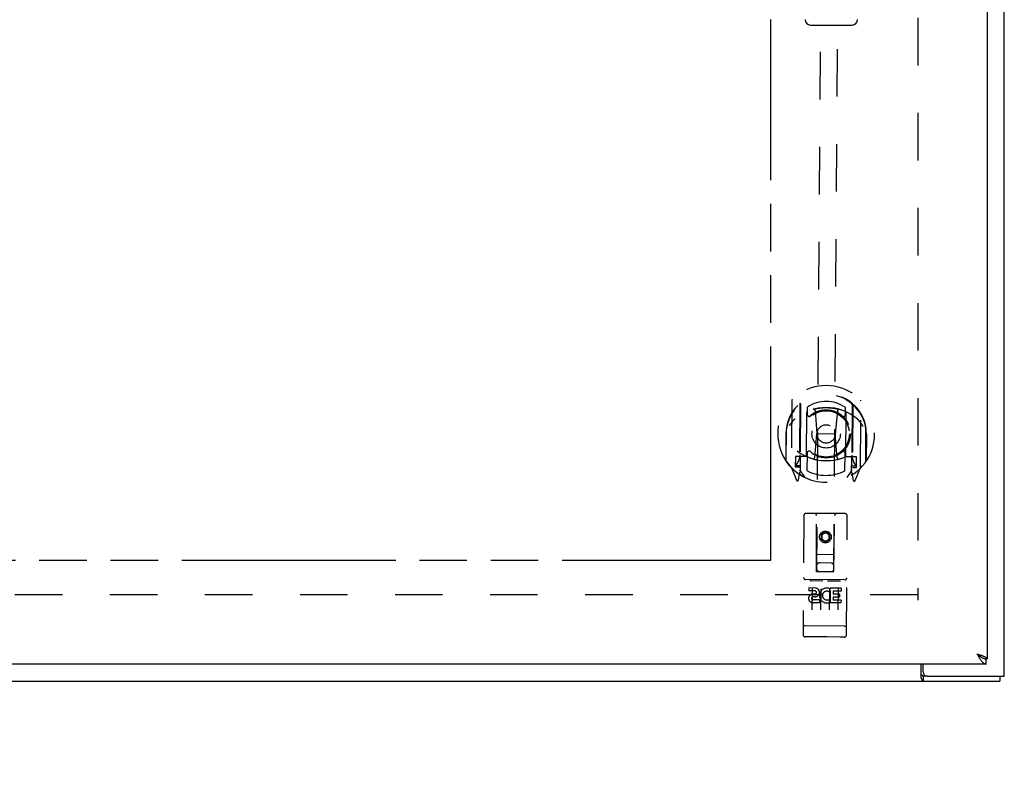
# Model space of a CAD drawing. Header units: inches. Extents: x 0 to 125, y 0 to 81.
# Tile 4 of 8: x 44 to 58, y 24 to 35. Entities that reach past the tile are written whole.
import ezdxf

# ---------------------------------------------------------------- set-up
doc = ezdxf.new("R2010")
doc.units = ezdxf.units.IN
doc.header["$LTSCALE"] = 6.869388
doc.header["$MEASUREMENT"] = 0
doc.linetypes.add('HIDDEN', pattern=[0.2, 0.1, -0.1])
doc.linetypes.add('PHANTOM', pattern=[0.8, 0.45, -0.05, 0.1, -0.05, 0.1, -0.05])
doc.layers.get('0').update_dxf_attribs({"linetype": 'CONTINUOUS'})
for name, color, linetype in [('02___PRT_ALL_AXES', 7, 'CONTINUOUS'), ('AVAILABLE_DOOR_SPACE', 7, 'CONTINUOUS'), ('DEFAULT_2', 8, 'HIDDEN'), ('DIMENSIONS', 7, 'CONTINUOUS')]:
    doc.layers.add(name, color=color, linetype=linetype)
doc.styles.get("Standard").update_dxf_attribs({"font": 'arial.ttf'})
doc.dimstyles.new('DIMSTYLE_1', dxfattribs={"dimtxt": 0.55102, "dimasz": 0.734694, "dimexe": 0.09, "dimexo": 0.07, "dimgap": 0.0375, "dimtad": 0, "dimtih": 1, "dimtoh": 1, "dimzin": 4, "dimdsep": 46, "dimtxsty": 'Standard', "dimblk": '_FILLED', "dimblk1": '_FILLED', "dimblk2": '_FILLED', "dimcen": 0.09, "dimazin": 1, "dimtfac": 1, "dimtdec": 3, "dimtofl": 0, "dimtmove": 0, "dimatfit": 3, "dimldrblk": '_FILLED', "dimfxl": 1, "dimtolj": 1, "dimtzin": 4, "dimarcsym": 0})

# ---------------------------------------------------------------- blocks, each defined once
blk = doc.blocks.new('_FILLED')
at = {"color": 0, "linetype": 'ByBlock'}
blk.add_solid([(0, 0), (-1, 0.2), (-1, -0.2)], dxfattribs=at)
blk = doc.blocks.new('*D12')
at = {"layer": 'DIMENSIONS', "color": 2, "linetype": 'Continuous'}
for p, q in [((38.777, 27.123), (38.777, 28.592)), ((38.777, 25.623), (38.777, 24.23)), ((38.777, 24.23), (39.42, 24.23))]:
    blk.add_line(p, q, dxfattribs=at)
at = {"layer": 'DIMENSIONS', "color": 2, "linetype": 'Continuous', "xscale": 0.7346938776, "yscale": 0.7346938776, "zscale": 0.7346938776}
for p, rotation in [((38.777, 27.123), 270), ((38.777, 25.623), 90)]:
    blk.add_blockref('_FILLED', p, dxfattribs=dict(at, rotation=rotation))
at = {"layer": 'DIMENSIONS', "color": 2, "linetype": 'Continuous', "insert": (39.696, 24.506), "char_height": 0.551, "width": 1.49738, "attachment_point": 1, "line_spacing_factor": 0.9}
blk.add_mtext('1.50', dxfattribs=at)

msp = doc.modelspace()

# ---------------------------------------------------------------- linework, layer by layer
at = {"color": 3, "linetype": 'Continuous'}
for p, q in [((58.209, 25.448), (58.209, 55.298)), ((57.959, 55.048), (57.959, 25.698)), ((57.946, 25.623), (28.347, 25.623)), ((57.007, 25.416), (57.007, 25.623)), ((57.034, 25.508), (57.034, 25.623)), ((28.272, 25.373), (58.146, 25.373)), ((57.094, 25.448), (58.209, 25.448))]:
    msp.add_line(p, q, dxfattribs=at)
at = {"color": 7, "linetype": 'Continuous'}
for p, q in [((55.409, 34.861), (56.009, 34.861)), ((57.959, 25.698), (57.946, 25.698)), ((57.946, 25.623), (57.946, 25.698)), ((57.094, 25.448), (57.037, 25.448)), ((57.037, 25.448), (57.037, 25.373)), ((58.146, 25.448), (58.146, 25.373))]:
    msp.add_line(p, q, dxfattribs=at)
at = {"color": 3, "linetype": 'Continuous'}
for points in [[(57.814, 25.768), (57.831, 25.762), (57.84, 25.76), (57.848, 25.757), (57.857, 25.754), (57.865, 25.752), (57.873, 25.749), (57.881, 25.746)], [(57.814, 25.768), (57.819, 25.758), (57.825, 25.749), (57.83, 25.739), (57.836, 25.73), (57.841, 25.721), (57.847, 25.712), (57.852, 25.704)], [(57.852, 25.704), (57.858, 25.695), (57.863, 25.687), (57.869, 25.679), (57.874, 25.672), (57.88, 25.665), (57.885, 25.659), (57.891, 25.653), (57.896, 25.647), (57.902, 25.642), (57.907, 25.638), (57.913, 25.634), (57.918, 25.63), (57.924, 25.628), (57.929, 25.626), (57.935, 25.624), (57.94, 25.623), (57.946, 25.623)], [(57.881, 25.746), (57.889, 25.744), (57.896, 25.741), (57.903, 25.738), (57.91, 25.735), (57.916, 25.733), (57.922, 25.73), (57.928, 25.727), (57.933, 25.725), (57.938, 25.722), (57.942, 25.719), (57.946, 25.717), (57.949, 25.714), (57.952, 25.711), (57.955, 25.709), (57.956, 25.706), (57.958, 25.703), (57.958, 25.7), (57.959, 25.698)], [(57.007, 25.416), (57.008, 25.415), (57.009, 25.413), (57.01, 25.411), (57.011, 25.409), (57.012, 25.407), (57.014, 25.405), (57.015, 25.402), (57.016, 25.399), (57.018, 25.394)], [(57.018, 25.394), (57.019, 25.392), (57.02, 25.389), (57.021, 25.387), (57.022, 25.385), (57.023, 25.383), (57.025, 25.381), (57.026, 25.38), (57.027, 25.378), (57.028, 25.377), (57.029, 25.376), (57.031, 25.375), (57.032, 25.374), (57.033, 25.373), (57.034, 25.373), (57.035, 25.373), (57.037, 25.373)]]:
    msp.add_lwpolyline(points, dxfattribs=at)
at = {"color": 7, "linetype": 'Continuous'}
for points in [[(57.814, 25.768), (57.819, 25.764), (57.825, 25.761), (57.83, 25.757), (57.835, 25.754), (57.841, 25.75), (57.846, 25.747), (57.85, 25.743), (57.855, 25.74), (57.859, 25.736), (57.863, 25.733), (57.867, 25.729), (57.87, 25.726), (57.873, 25.722), (57.874, 25.722)], [(57.814, 25.768), (57.819, 25.763), (57.825, 25.759), (57.83, 25.754), (57.836, 25.75), (57.841, 25.745), (57.847, 25.741), (57.852, 25.737), (57.858, 25.733), (57.863, 25.729), (57.869, 25.725)], [(57.869, 25.725), (57.874, 25.722), (57.88, 25.718)], [(57.88, 25.718), (57.885, 25.715), (57.891, 25.712), (57.896, 25.71), (57.902, 25.707), (57.907, 25.705), (57.913, 25.703), (57.918, 25.701), (57.924, 25.7), (57.929, 25.699), (57.935, 25.698), (57.94, 25.698), (57.946, 25.698)], [(57.007, 25.469), (57.008, 25.469), (57.009, 25.469), (57.01, 25.469), (57.012, 25.469), (57.013, 25.468), (57.014, 25.468), (57.015, 25.467), (57.016, 25.467), (57.017, 25.466), (57.018, 25.465), (57.019, 25.464), (57.02, 25.463), (57.021, 25.462), (57.022, 25.461), (57.023, 25.459), (57.024, 25.458), (57.026, 25.455)], [(57.026, 25.455), (57.027, 25.454), (57.028, 25.453), (57.029, 25.452), (57.031, 25.451), (57.032, 25.45), (57.033, 25.449), (57.034, 25.448), (57.035, 25.448), (57.036, 25.448), (57.037, 25.448)]]:
    msp.add_lwpolyline(points, dxfattribs=at)
for centre, start, end in [((55.409, 34.94), 181, 270), ((56.009, 34.94), 270, 359)]:
    msp.add_arc(centre, 0.0787, start, end, dxfattribs=at)
at = {"color": 3, "linetype": 'Continuous'}
msp.add_arc((57.094, 25.508), 0.06, 180, 270, dxfattribs=at)
at = {"layer": '02___PRT_ALL_AXES', "color": 8, "linetype": 'HIDDEN'}
for p, q in [((55.474, 26.721), (55.381, 26.722)), ((55.381, 26.722), (55.381, 26.679)), ((55.473, 26.679), (55.381, 26.679)), ((55.477, 26.635), (55.431, 26.635)), ((55.694, 26.684), (55.68, 26.665)), ((55.69, 26.709), (55.694, 26.707)), ((55.694, 26.684), (55.692, 26.506)), ((55.85, 26.718), (55.694, 26.72)), ((55.694, 26.72), (55.694, 26.707)), ((55.85, 26.676), (55.736, 26.677)), ((55.736, 26.677), (55.736, 26.633)), ((55.828, 26.633), (55.736, 26.633)), ((55.828, 26.633), (55.828, 26.59)), ((55.85, 26.718), (55.85, 26.676)), ((55.473, 26.594), (55.444, 26.594)), ((55.536, 26.55), (55.444, 26.551)), ((55.536, 26.507), (55.444, 26.508)), ((55.536, 26.55), (55.536, 26.507)), ((55.668, 26.555), (55.685, 26.515)), ((55.848, 26.505), (55.692, 26.506)), ((55.736, 26.591), (55.735, 26.548)), ((55.849, 26.548), (55.735, 26.548)), ((55.828, 26.59), (55.736, 26.591)), ((55.849, 26.548), (55.848, 26.505)), ((55.396, 26.016), (55.331, 26.016)), ((55.646, 26.014), (55.581, 26.014)), ((55.896, 26.012), (55.831, 26.013))]:
    msp.add_line(p, q, dxfattribs=at)
msp.add_circle((55.623, 27.459), 0.085, dxfattribs=at)
for centre, radius, start, end in [((55.444, 26.572), 0.0644, 101.8974, 269.6755), ((55.473, 26.658), 0.0635, 269.598, 89.598), ((55.473, 26.657), 0.0219, 279.905, 89.598), ((55.643, 26.613), 0.107, 63.8616, 293.0007), ((55.643, 26.613), 0.0639, 54.4874, 293.0006), ((55.444, 26.572), 0.0219, 89.4991, 269.598)]:
    msp.add_arc(centre, radius, start, end, dxfattribs=at)
at = {"layer": 'AVAILABLE_DOOR_SPACE', "color": 4, "linetype": 'PHANTOM'}
for p, q in [((54.834, 27.123), (54.834, 34.943)), ((29.834, 27.123), (54.834, 27.123))]:
    msp.add_line(p, q, dxfattribs=at)
at = {"layer": 'DEFAULT_2', "color": 8, "linetype": 'HIDDEN'}
for p, q in [((56.959, 54.198), (56.959, 26.548)), ((55.576, 38.594), (55.495, 26.96)), ((55.745, 26.958), (55.826, 38.592)), ((55.137, 29.435), (55.13, 28.468)), ((55.254, 29.381), (55.247, 28.364)), ((55.262, 29.376), (55.255, 28.373)), ((55.361, 29.335), (55.361, 29.233)), ((55.911, 29.229), (55.911, 29.332)), ((56.012, 29.37), (56.005, 28.367)), ((56.019, 29.375), (56.012, 28.359)), ((56.13, 28.461), (56.137, 29.428)), ((55.349, 28.632), (55.353, 29.263)), ((55.473, 29.288), (55.501, 28.949)), ((55.799, 29.286), (55.766, 28.947)), ((55.918, 29.259), (55.914, 28.628)), ((55.051, 28.952), (55.049, 28.564)), ((55.051, 28.952), (55.066, 28.952)), ((55.056, 28.561), (55.059, 29.019)), ((55.059, 29.019), (55.059, 29.021)), ((55.468, 28.605), (55.501, 28.949)), ((55.766, 28.947), (55.501, 28.949)), ((55.794, 28.603), (55.766, 28.947)), ((56.216, 28.944), (56.201, 28.944)), ((56.206, 28.553), (56.209, 29.011)), ((56.216, 28.944), (56.213, 28.556)), ((55.189, 28.622), (55.188, 28.472)), ((55.249, 28.622), (55.189, 28.622)), ((55.349, 28.622), (55.276, 28.623)), ((55.345, 28.624), (55.279, 28.625)), ((55.357, 28.671), (55.355, 28.419)), ((55.905, 28.415), (55.907, 28.668)), ((55.986, 28.618), (55.914, 28.618)), ((55.984, 28.62), (55.918, 28.62)), ((56.074, 28.616), (56.014, 28.616)), ((56.073, 28.466), (56.074, 28.616)), ((55.188, 28.472), (55.248, 28.472)), ((55.226, 28.545), (55.196, 28.5)), ((55.201, 28.492), (55.256, 28.492)), ((55.259, 28.605), (55.257, 28.397)), ((56.002, 28.392), (56.004, 28.599)), ((56.006, 28.486), (56.061, 28.486)), ((56.013, 28.466), (56.073, 28.466)), ((56.065, 28.494), (56.036, 28.54)), ((55.135, 28.457), (55.204, 28.281)), ((55.226, 28.381), (55.23, 28.378)), ((55.232, 28.284), (55.247, 28.364)), ((55.324, 28.322), (55.255, 28.432)), ((56.005, 28.426), (55.934, 28.318)), ((56.012, 28.359), (56.026, 28.278)), ((56.033, 28.375), (56.034, 28.375)), ((56.034, 28.375), (56.034, 28.376)), ((56.034, 28.375), (56.034, 28.376)), ((56.054, 28.275), (56.126, 28.45)), ((55.313, 27.771), (55.301, 26.046)), ((55.908, 27.797), (55.343, 27.801)), ((55.493, 26.96), (55.495, 27.77)), ((55.746, 26.958), (55.755, 27.768)), ((55.926, 26.042), (55.938, 27.767)), ((55.624, 27.532), (55.561, 27.496)), ((55.561, 27.496), (55.571, 27.49)), ((55.561, 27.496), (55.561, 27.424)), ((55.624, 27.52), (55.571, 27.49)), ((55.571, 27.49), (55.571, 27.429)), ((55.686, 27.495), (55.624, 27.532)), ((55.624, 27.532), (55.624, 27.52)), ((55.676, 27.489), (55.624, 27.52)), ((55.686, 27.495), (55.676, 27.489)), ((55.676, 27.429), (55.676, 27.489)), ((55.686, 27.423), (55.686, 27.495)), ((55.561, 27.424), (55.571, 27.429)), ((55.561, 27.424), (55.623, 27.387)), ((55.571, 27.429), (55.623, 27.399)), ((55.623, 27.399), (55.676, 27.429)), ((55.623, 27.387), (55.686, 27.423)), ((55.623, 27.387), (55.623, 27.399)), ((55.686, 27.423), (55.676, 27.429)), ((55.494, 27.21), (55.749, 27.208)), ((55.706, 27.083), (55.536, 27.085)), ((55.493, 26.96), (55.495, 26.96)), ((55.495, 26.96), (55.745, 26.958)), ((55.745, 26.958), (55.746, 26.958)), ((55.901, 26.84), (55.336, 26.844)), ((55.408, 26.828), (55.58, 26.826)), ((55.658, 26.826), (55.83, 26.825)), ((56.959, 26.623), (29.459, 26.623)), ((55.431, 26.713), (55.428, 26.407)), ((55.556, 26.712), (55.553, 26.406)), ((55.681, 26.711), (55.678, 26.405)), ((55.806, 26.71), (55.803, 26.404)), ((55.32, 26.175), (55.319, 26.175)), ((55.321, 26.175), (55.32, 26.175)), ((55.32, 26.175), (55.32, 26.175)), ((55.322, 26.175), (55.321, 26.175)), ((55.323, 26.174), (55.322, 26.175)), ((55.324, 26.174), (55.323, 26.174)), ((55.323, 26.174), (55.323, 26.174)), ((55.325, 26.174), (55.324, 26.174)), ((55.326, 26.174), (55.325, 26.174)), ((55.327, 26.174), (55.326, 26.174)), ((55.328, 26.174), (55.327, 26.174)), ((55.329, 26.174), (55.328, 26.174)), ((55.328, 26.174), (55.328, 26.174)), ((55.897, 26.17), (55.331, 26.174)), ((55.331, 26.174), (55.331, 26.174)), ((55.897, 26.17), (55.898, 26.17)), ((55.898, 26.17), (55.899, 26.17)), ((55.898, 26.17), (55.898, 26.17)), ((55.899, 26.17), (55.9, 26.17)), ((55.9, 26.17), (55.901, 26.17)), ((55.901, 26.17), (55.902, 26.17)), ((55.902, 26.17), (55.903, 26.17)), ((55.903, 26.17), (55.904, 26.17)), ((55.903, 26.17), (55.903, 26.17)), ((55.904, 26.17), (55.905, 26.17)), ((55.905, 26.17), (55.906, 26.17)), ((55.906, 26.17), (55.907, 26.17)), ((55.907, 26.171), (55.908, 26.171)), ((55.907, 26.17), (55.907, 26.171)), ((55.908, 26.171), (55.909, 26.171)), ((55.91, 26.171), (55.911, 26.171)), ((55.581, 26.014), (55.396, 26.016)), ((55.831, 26.013), (55.646, 26.014))]:
    msp.add_line(p, q, dxfattribs=at)
for points in [[(55.448, 29.306), (55.454, 29.308), (55.459, 29.309), (55.465, 29.31), (55.47, 29.312), (55.475, 29.313), (55.481, 29.314), (55.486, 29.315), (55.492, 29.316), (55.497, 29.318), (55.503, 29.319), (55.508, 29.32), (55.514, 29.321), (55.519, 29.321), (55.525, 29.322), (55.53, 29.323), (55.536, 29.324), (55.542, 29.325), (55.547, 29.325), (55.553, 29.326), (55.558, 29.327), (55.564, 29.327), (55.569, 29.328), (55.575, 29.328), (55.58, 29.329), (55.586, 29.329), (55.592, 29.329), (55.597, 29.33), (55.603, 29.33), (55.608, 29.33), (55.614, 29.33), (55.62, 29.33), (55.625, 29.331), (55.631, 29.331), (55.636, 29.331), (55.642, 29.33), (55.648, 29.33), (55.653, 29.33), (55.659, 29.33), (55.664, 29.33), (55.67, 29.329), (55.676, 29.329), (55.681, 29.329), (55.687, 29.328), (55.692, 29.328), (55.698, 29.327), (55.703, 29.327), (55.709, 29.326), (55.715, 29.326), (55.72, 29.325), (55.726, 29.324), (55.731, 29.323), (55.737, 29.323), (55.742, 29.322), (55.748, 29.321), (55.753, 29.32), (55.759, 29.319), (55.764, 29.318), (55.77, 29.317), (55.775, 29.316), (55.781, 29.314), (55.786, 29.313), (55.792, 29.312), (55.797, 29.311), (55.803, 29.309), (55.808, 29.308), (55.813, 29.306), (55.819, 29.305), (55.824, 29.303)], [(55.181, 29.166), (55.179, 29.165), (55.178, 29.164), (55.176, 29.162), (55.175, 29.161), (55.173, 29.159), (55.171, 29.158), (55.17, 29.156), (55.168, 29.154), (55.166, 29.153), (55.164, 29.151), (55.163, 29.149), (55.161, 29.147), (55.159, 29.145), (55.157, 29.142), (55.155, 29.14), (55.153, 29.138), (55.151, 29.135), (55.149, 29.133), (55.146, 29.13), (55.144, 29.128), (55.142, 29.125), (55.14, 29.122), (55.137, 29.119), (55.135, 29.115), (55.133, 29.112), (55.13, 29.109), (55.128, 29.105), (55.125, 29.101), (55.122, 29.098), (55.12, 29.093), (55.117, 29.089), (55.114, 29.085), (55.111, 29.08), (55.108, 29.075), (55.105, 29.07), (55.102, 29.065)], [(56.167, 29.058), (56.164, 29.063), (56.161, 29.068), (56.158, 29.073), (56.155, 29.078), (56.152, 29.082), (56.15, 29.086), (56.147, 29.09), (56.144, 29.094), (56.142, 29.098), (56.139, 29.102), (56.137, 29.105), (56.135, 29.108), (56.132, 29.112), (56.13, 29.115), (56.128, 29.118), (56.126, 29.121), (56.124, 29.123), (56.121, 29.126), (56.119, 29.129), (56.117, 29.131), (56.115, 29.133), (56.113, 29.136), (56.111, 29.138), (56.11, 29.14), (56.108, 29.142), (56.106, 29.144), (56.104, 29.146), (56.102, 29.148), (56.101, 29.149), (56.099, 29.151), (56.097, 29.153), (56.096, 29.154), (56.094, 29.156), (56.093, 29.157), (56.091, 29.159), (56.09, 29.16)], [(55.401, 26.826), (55.401, 26.826), (55.402, 26.826), (55.402, 26.827), (55.402, 26.827), (55.402, 26.827), (55.402, 26.827), (55.402, 26.827), (55.402, 26.827), (55.402, 26.827), (55.402, 26.827), (55.402, 26.827), (55.403, 26.827), (55.403, 26.827), (55.403, 26.827), (55.403, 26.827), (55.403, 26.827), (55.403, 26.827), (55.403, 26.827), (55.403, 26.827), (55.403, 26.827), (55.404, 26.827), (55.404, 26.827), (55.404, 26.827), (55.404, 26.827), (55.404, 26.827), (55.404, 26.827), (55.404, 26.827), (55.405, 26.827), (55.405, 26.827), (55.405, 26.827), (55.405, 26.827), (55.405, 26.827), (55.405, 26.827), (55.406, 26.827), (55.406, 26.827), (55.406, 26.828), (55.406, 26.828), (55.406, 26.828), (55.407, 26.828), (55.407, 26.828), (55.407, 26.828), (55.407, 26.828), (55.407, 26.828), (55.408, 26.828), (55.408, 26.828)], [(55.58, 26.826), (55.58, 26.826), (55.58, 26.826), (55.58, 26.826), (55.581, 26.826), (55.581, 26.826), (55.581, 26.826), (55.581, 26.826), (55.581, 26.826), (55.582, 26.826), (55.582, 26.826), (55.582, 26.826), (55.582, 26.826), (55.582, 26.826), (55.582, 26.826), (55.583, 26.826), (55.583, 26.826), (55.583, 26.826), (55.583, 26.826), (55.583, 26.826), (55.583, 26.826), (55.584, 26.826), (55.584, 26.826), (55.584, 26.826), (55.584, 26.826), (55.584, 26.826), (55.584, 26.826), (55.584, 26.826), (55.584, 26.826), (55.585, 26.826), (55.585, 26.826), (55.585, 26.826), (55.585, 26.826), (55.585, 26.826), (55.585, 26.826), (55.585, 26.826), (55.585, 26.826), (55.585, 26.825), (55.586, 26.825), (55.586, 26.825), (55.586, 26.825), (55.586, 26.825), (55.586, 26.825), (55.586, 26.825), (55.586, 26.825), (55.586, 26.825), (55.586, 26.825)], [(55.651, 26.825), (55.651, 26.825), (55.652, 26.825), (55.652, 26.825), (55.652, 26.825), (55.652, 26.825), (55.652, 26.825), (55.652, 26.825), (55.652, 26.825), (55.652, 26.825), (55.652, 26.825), (55.652, 26.825), (55.653, 26.825), (55.653, 26.825), (55.653, 26.825), (55.653, 26.825), (55.653, 26.825), (55.653, 26.825), (55.653, 26.825), (55.653, 26.825), (55.653, 26.825), (55.654, 26.825), (55.654, 26.825), (55.654, 26.825), (55.654, 26.826), (55.654, 26.826), (55.654, 26.826), (55.654, 26.826), (55.655, 26.826), (55.655, 26.826), (55.655, 26.826), (55.655, 26.826), (55.655, 26.826), (55.655, 26.826), (55.656, 26.826), (55.656, 26.826), (55.656, 26.826), (55.656, 26.826), (55.656, 26.826), (55.657, 26.826), (55.657, 26.826), (55.657, 26.826), (55.657, 26.826), (55.657, 26.826), (55.658, 26.826), (55.658, 26.826)], [(55.83, 26.825), (55.83, 26.825), (55.83, 26.825), (55.83, 26.825), (55.831, 26.825), (55.831, 26.825), (55.831, 26.825), (55.831, 26.825), (55.831, 26.825), (55.832, 26.825), (55.832, 26.825), (55.832, 26.825), (55.832, 26.824), (55.832, 26.824), (55.832, 26.824), (55.833, 26.824), (55.833, 26.824), (55.833, 26.824), (55.833, 26.824), (55.833, 26.824), (55.833, 26.824), (55.834, 26.824), (55.834, 26.824), (55.834, 26.824), (55.834, 26.824), (55.834, 26.824), (55.834, 26.824), (55.834, 26.824), (55.834, 26.824), (55.835, 26.824), (55.835, 26.824), (55.835, 26.824), (55.835, 26.824), (55.835, 26.824), (55.835, 26.824), (55.835, 26.824), (55.835, 26.824), (55.835, 26.824), (55.836, 26.824), (55.836, 26.824), (55.836, 26.824), (55.836, 26.824), (55.836, 26.824), (55.836, 26.823), (55.836, 26.823), (55.836, 26.823), (55.836, 26.823)], [(55.319, 26.175), (55.318, 26.175), (55.318, 26.175), (55.317, 26.175), (55.317, 26.175), (55.317, 26.175), (55.316, 26.175), (55.316, 26.175), (55.315, 26.175), (55.315, 26.175), (55.315, 26.176), (55.314, 26.176), (55.314, 26.176), (55.314, 26.176), (55.313, 26.176), (55.313, 26.176), (55.313, 26.176), (55.312, 26.176), (55.312, 26.176), (55.312, 26.176), (55.311, 26.176), (55.311, 26.176), (55.311, 26.176), (55.311, 26.176), (55.31, 26.176), (55.31, 26.177), (55.31, 26.177), (55.309, 26.177), (55.309, 26.177), (55.309, 26.177), (55.309, 26.177), (55.308, 26.177), (55.308, 26.177), (55.308, 26.177), (55.308, 26.177), (55.307, 26.177), (55.307, 26.177), (55.307, 26.178), (55.307, 26.178), (55.306, 26.178), (55.306, 26.178), (55.306, 26.178), (55.306, 26.178), (55.306, 26.178), (55.305, 26.178), (55.305, 26.178), (55.305, 26.178), (55.305, 26.178), (55.305, 26.179), (55.304, 26.179), (55.304, 26.179), (55.304, 26.179), (55.304, 26.179), (55.304, 26.179), (55.304, 26.179), (55.303, 26.179), (55.303, 26.179), (55.303, 26.179), (55.303, 26.18), (55.303, 26.18), (55.303, 26.18), (55.303, 26.18), (55.303, 26.18), (55.303, 26.18), (55.302, 26.18), (55.302, 26.18), (55.302, 26.18), (55.302, 26.18), (55.302, 26.181), (55.302, 26.181), (55.302, 26.181), (55.302, 26.181), (55.302, 26.181), (55.302, 26.181), (55.302, 26.181), (55.302, 26.181), (55.302, 26.181), (55.302, 26.182), (55.302, 26.182), (55.302, 26.182)], [(55.331, 26.174), (55.33, 26.174), (55.329, 26.174)], [(55.909, 26.171), (55.909, 26.171), (55.91, 26.171)], [(55.911, 26.171), (55.911, 26.171), (55.912, 26.171), (55.912, 26.171), (55.912, 26.171), (55.913, 26.171), (55.913, 26.171), (55.913, 26.171), (55.914, 26.171), (55.914, 26.171), (55.914, 26.171), (55.915, 26.171), (55.915, 26.172), (55.915, 26.172), (55.916, 26.172), (55.916, 26.172), (55.916, 26.172), (55.917, 26.172), (55.917, 26.172), (55.917, 26.172), (55.918, 26.172), (55.918, 26.172), (55.918, 26.172), (55.919, 26.172), (55.919, 26.172), (55.919, 26.172), (55.919, 26.173), (55.92, 26.173), (55.92, 26.173), (55.92, 26.173), (55.92, 26.173), (55.921, 26.173), (55.921, 26.173), (55.921, 26.173), (55.921, 26.173), (55.922, 26.173), (55.922, 26.173), (55.922, 26.173), (55.922, 26.174), (55.923, 26.174), (55.923, 26.174), (55.923, 26.174), (55.923, 26.174), (55.923, 26.174), (55.924, 26.174), (55.924, 26.174), (55.924, 26.174), (55.924, 26.174), (55.924, 26.174), (55.924, 26.175), (55.925, 26.175), (55.925, 26.175), (55.925, 26.175), (55.925, 26.175), (55.925, 26.175), (55.925, 26.175), (55.925, 26.175), (55.926, 26.175), (55.926, 26.175), (55.926, 26.175), (55.926, 26.176), (55.926, 26.176), (55.926, 26.176), (55.926, 26.176), (55.926, 26.176), (55.926, 26.176), (55.926, 26.176), (55.926, 26.176), (55.927, 26.176), (55.927, 26.177), (55.927, 26.177), (55.927, 26.177), (55.927, 26.177), (55.927, 26.177), (55.927, 26.177), (55.927, 26.177), (55.927, 26.177), (55.927, 26.177)]]:
    msp.add_lwpolyline(points, dxfattribs=at)
for centre, radius in [((55.634, 28.95), 0.35), ((55.634, 28.95), 0.335), ((55.634, 28.95), 0.205), ((55.634, 28.95), 0.133), ((55.623, 27.459), 0.0845)]:
    msp.add_circle(centre, radius, dxfattribs=at)
for centre, radius, start, end in [((55.634, 28.948), 0.7, 305.1106, 234.0853), ((55.634, 28.946), 0.583, 359.8444, 179.3515), ((55.634, 28.94), 0.58, 7.2601, 171.9358), ((55.152, 29.435), 0.015, 134.6728, 179.598), ((55.632, 28.631), 0.7, 49.127, 130.0689), ((55.269, 29.381), 0.015, 129.9567, 179.598), ((55.282, 29.376), 0.02, 128.9358, 179.5963), ((55.634, 28.94), 0.48, 54.6441, 124.5518), ((55.992, 29.371), 0.02, 359.598, 50.2574), ((56.004, 29.375), 0.015, 359.598, 49.2393), ((56.122, 29.428), 0.015, 359.598, 44.5232), ((55.368, 29.263), 0.015, 112.5843, 179.598), ((55.391, 29.232), 0.03, 179.598, 310.724), ((55.634, 28.95), 0.343, 48.4719, 130.724), ((55.454, 29.287), 0.02, 4.6776, 105.1731), ((55.819, 29.284), 0.02, 74.0228, 174.5184), ((55.881, 29.229), 0.03, 228.4719, 359.598), ((55.903, 29.259), 0.015, 359.598, 66.6117), ((55.079, 29.019), 0.02, 171.9358, 179.598), ((56.189, 29.011), 0.02, 359.598, 7.2601), ((55.636, 29.261), 0.7, 232.8299, 306.366), ((55.069, 28.648), 0.188, 326.9187, 359.598), ((55.276, 28.603), 0.02, 89.598, 179.598), ((55.279, 28.605), 0.02, 89.598, 179.598), ((55.345, 28.604), 0.02, 66.134, 89.598), ((55.364, 28.632), 0.015, 179.598, 246.6117), ((55.636, 29.263), 0.7, 246.134, 293.0619), ((55.387, 28.671), 0.03, 48.4719, 179.598), ((55.634, 28.95), 0.343, 228.4719, 310.724), ((55.877, 28.668), 0.03, 359.598, 130.724), ((55.899, 28.628), 0.015, 292.5843, 359.598), ((55.918, 28.6), 0.02, 89.598, 113.0619), ((55.984, 28.6), 0.02, 359.598, 89.598), ((55.986, 28.598), 0.02, 359.598, 89.598), ((56.195, 28.64), 0.188, 179.598, 212.2772), ((55.076, 28.561), 0.02, 179.598, 214.8941), ((55.634, 28.95), 0.7, 214.8941, 324.3018), ((55.145, 28.468), 0.015, 179.598, 224.5232), ((55.201, 28.497), 0.005, 146.9187, 269.598), ((55.448, 28.607), 0.02, 253.9849, 354.5184), ((55.814, 28.604), 0.02, 184.6776, 285.2111), ((56.061, 28.491), 0.005, 269.598, 32.2772), ((56.186, 28.553), 0.02, 324.3018, 359.598), ((55.235, 28.397), 0.02, 234.0853, 359.598), ((55.237, 28.398), 0.02, 234.3437, 359.598), ((55.275, 28.373), 0.02, 179.598, 238.1275), ((55.634, 28.95), 0.6, 242.3184, 296.8776), ((55.985, 28.368), 0.02, 301.0668, 359.5972), ((56.022, 28.392), 0.02, 179.598, 304.8522), ((56.025, 28.392), 0.02, 179.598, 305.1106), ((56.115, 28.461), 0.015, 314.6728, 359.598), ((55.218, 28.287), 0.015, 201.4021, 349.598), ((56.041, 28.281), 0.015, 189.598, 337.7938), ((55.343, 27.771), 0.03, 89.598, 179.598), ((55.465, 27.77), 0.03, 359.598, 89.598), ((55.785, 27.768), 0.03, 89.598, 179.598), ((55.908, 27.767), 0.03, 359.598, 89.598), ((55.535, 27.045), 0.04, 89.598, 179.598), ((55.705, 27.043), 0.04, 359.598, 89.598), ((55.535, 27), 0.04, 179.598, 269.598), ((55.705, 26.998), 0.04, 269.598, 359.598), ((55.337, 26.874), 0.03, 179.598, 269.598), ((55.902, 26.87), 0.03, 269.598, 359.598), ((55.331, 26.046), 0.03, 179.598, 269.598), ((55.896, 26.042), 0.03, 269.598, 359.598)]:
    msp.add_arc(centre, radius, start, end, dxfattribs=at)

# ---------------------------------------------------------------- dimensions: what is measured, and where the dimension line sits
at = {"layer": 'DIMENSIONS', "color": 2, "linetype": 'Continuous'}
dim = msp.add_linear_dim(base=(38.777, 25.623), p1=(29.834, 27.123), p2=(57.931, 25.623), angle=270, dimstyle='DIMSTYLE_1', dxfattribs=at)
dim.commit()
dim.dimension.update_dxf_attribs({"geometry": '*D12', "text_midpoint": (40.468, 24.227), "dimtype": 160})

doc.saveas('drawing.dxf')
